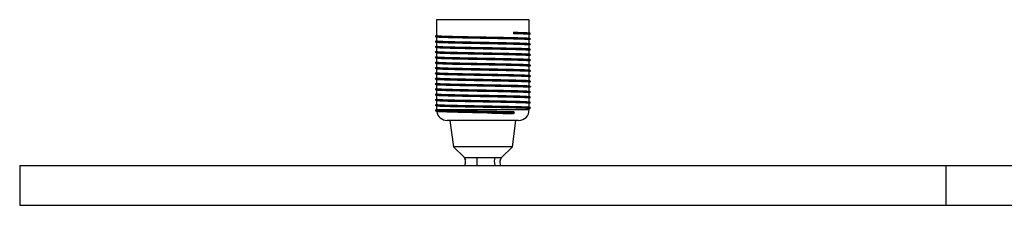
# Paper-space layout '_Derecha' of a CAD drawing. Header units: millimetres. Extents: x -875 to 525, y -8 to 78.
# Tile 1 of 4: x -875 to -503, y 7 to 78. Entities that reach past the tile are written whole.
import ezdxf

# ---------------------------------------------------------------- set-up
doc = ezdxf.new("R2010")
doc.units = ezdxf.units.MM

psp = doc.layouts.new('_Derecha')

# ---------------------------------------------------------------- linework, layer by layer
at = {"color": 7, "linetype": 'Continuous', "lineweight": 25}
for p, q in [((-717.5, 77.5), (-717.5, 71.52)), ((-682.5, 77.5), (-717.5, 77.5)), ((-682.5, 72.53), (-682.5, 77.5)), ((-717.5, 70.94), (-717.5, 69.52)), ((-688.39, 72.79), (-688.4, 72.21)), ((-688.07, 72.5), (-688.4, 72.21)), ((-688.39, 72.79), (-688.07, 72.5)), ((-682.5, 70.53), (-682.5, 71.94)), ((-717.5, 68.94), (-717.5, 67.52)), ((-682.5, 68.53), (-682.5, 69.94)), ((-682.5, 66.53), (-682.5, 67.94)), ((-717.5, 66.94), (-717.5, 65.52)), ((-717.5, 64.94), (-717.5, 63.52)), ((-682.5, 64.53), (-682.5, 65.94)), ((-682.5, 62.53), (-682.5, 63.94)), ((-717.5, 62.94), (-717.5, 61.52)), ((-717.5, 60.94), (-717.5, 59.52)), ((-682.5, 60.53), (-682.5, 61.94)), ((-682.5, 58.53), (-682.5, 59.94)), ((-717.5, 58.94), (-717.5, 57.52)), ((-717.5, 56.94), (-717.5, 55.52)), ((-682.5, 56.53), (-682.5, 57.94)), ((-682.5, 54.53), (-682.5, 55.94)), ((-717.5, 54.94), (-717.5, 53.52)), ((-717.5, 52.94), (-717.5, 51.52)), ((-682.5, 52.53), (-682.5, 53.94)), ((-717.5, 50.94), (-717.5, 49.52)), ((-717.5, 48.94), (-717.5, 47.52)), ((-682.5, 50.53), (-682.5, 51.94)), ((-682.5, 48.53), (-682.5, 49.94)), ((-717.5, 46.94), (-717.5, 45.52)), ((-717.5, 44.94), (-717.5, 43.5)), ((-682.5, 46.53), (-682.5, 47.94)), ((-682.5, 44.53), (-682.5, 45.94)), ((-717.47, 43.52), (-717.46, 43.5)), ((-688.53, 42.1), (-688.07, 42.5)), ((-688.07, 42.5), (-688.43, 42.82)), ((-682.5, 43.5), (-682.5, 43.94)), ((-686.5, 39.5), (-713.5, 39.5)), ((-712.5, 39.5), (-711.13, 29.5)), ((-688.87, 29.5), (-687.5, 39.5)), ((-711.13, 29.5), (-707, 25.5)), ((-688.87, 29.5), (-711.13, 29.5)), ((-693, 25.5), (-688.87, 29.5)), ((-875, 22.5), (525, 22.5)), ((-875, 22.5), (-875, 7.5)), ((-707.01, 25.52), (-706.6, 24.66)), ((-693.4, 24.66), (-692.99, 25.52)), ((-693.07, 25.5), (-693.1, 25.5)), ((-525, 7.5), (-525, 22.5)), ((-875, 7.5), (525, 7.5))]:
    psp.add_line(p, q, dxfattribs=at)
at = {"color": 8, "linetype": 'Continuous', "lineweight": 25}
psp.add_line((-682.5, 43.5), (-717.46, 43.5), dxfattribs=at)
at = {"color": 7, "linetype": 'Continuous', "lineweight": 25}
for centre, start, end in [((-713.5, 43.5), 188.4374, 270), ((-686.5, 43.5), 270, 0)]:
    psp.add_arc(centre, 4, start, end, dxfattribs=at)
for points, knots in [([(-717.5, 71.53), (-717.57, 71.49), (-717.73, 71.39), (-717.9, 71.3), (-717.99, 71.24)], [0, 0, 0, 0, 0.428932, 1, 1, 1, 1]), ([(-717.99, 71.22), (-717.88, 71.16), (-717.64, 71.02), (-717.41, 70.89), (-717.3, 70.82)], [0, 0, 0, 0, 0.500006, 1, 1, 1, 1]), ([(-717.85, 71.22), (-717.82, 71.2), (-717.76, 71.16), (-716.26, 71.09), (-713.64, 71), (-710.04, 70.92), (-705.77, 70.84), (-701.11, 70.75), (-696.36, 70.67), (-691.87, 70.58), (-687.94, 70.5), (-684.79, 70.42), (-682.81, 70.33), (-681.91, 70.28), (-682.06, 70.25), (-682.07, 70.24)], [0, 0, 0, 0, 0.055419, 0.139963, 0.225182, 0.310401, 0.394945, 0.480516, 0.564897, 0.65035, 0.735219, 0.820089, 0.905542, 0.989923, 1, 1, 1, 1]), ([(-717.39, 71.52), (-717.37, 71.5), (-717.31, 71.45), (-715.81, 71.37), (-713.26, 71.29), (-709.76, 71.21), (-705.6, 71.12), (-701.07, 71.04), (-696.46, 70.96), (-692.09, 70.87), (-688.27, 70.79), (-685.21, 70.71), (-683.29, 70.62), (-682.42, 70.57), (-682.56, 70.53), (-682.57, 70.53)], [0, 0, 0, 0, 0.0650597, 0.148775, 0.2331579, 0.3175409, 0.4012561, 0.4859875, 0.569541, 0.654156, 0.7381933, 0.8222307, 0.9068456, 0.9903991, 1, 1, 1, 1]), ([(-682.61, 69.94), (-682.58, 69.95), (-682.4, 69.98), (-683.28, 70.04), (-685.22, 70.13), (-688.27, 70.21), (-692.1, 70.3), (-696.47, 70.38), (-701.08, 70.46), (-705.61, 70.55), (-709.77, 70.63), (-713.26, 70.71), (-715.81, 70.8), (-717.26, 70.87), (-717.33, 70.91), (-717.35, 70.93)], [0, 0, 0, 0, 0.019865, 0.103444, 0.188084, 0.272146, 0.356209, 0.440849, 0.524428, 0.609185, 0.692925, 0.777333, 0.861741, 0.945482, 1, 1, 1, 1]), ([(-682.61, 71.94), (-682.58, 71.95), (-682.4, 71.98), (-683.29, 72.04), (-685.18, 72.13), (-687.33, 72.19), (-688.4, 72.21)], [0, 0, 0, 0, 0.072994, 0.380103, 0.691113, 1, 1, 1, 1]), ([(-688.39, 72.79), (-687.32, 72.76), (-685.17, 72.71), (-683.3, 72.62), (-682.42, 72.57), (-682.56, 72.53), (-682.57, 72.53)], [0, 0, 0, 0, 0.32099, 0.644186, 0.963328, 1, 1, 1, 1]), ([(-688.07, 72.5), (-686.97, 72.47), (-684.75, 72.42), (-682.82, 72.33), (-681.91, 72.28), (-682.06, 72.25), (-682.07, 72.24)], [0, 0, 0, 0, 0.3205282, 0.6432592, 0.9619421, 1, 1, 1, 1]), ([(-682.01, 72.24), (-682.1, 72.3), (-682.29, 72.4), (-682.48, 72.51), (-682.57, 72.57)], [0, 0, 0, 0, 0.500005, 1, 1, 1, 1]), ([(-682.5, 71.94), (-682.45, 71.97), (-682.29, 72.06), (-682.12, 72.16), (-682.01, 72.22)], [0, 0, 0, 0, 0.293159, 1, 1, 1, 1]), ([(-717.5, 69.53), (-717.57, 69.49), (-717.73, 69.39), (-717.9, 69.3), (-717.99, 69.24)], [0, 0, 0, 0, 0.428932, 1, 1, 1, 1]), ([(-717.99, 69.22), (-717.88, 69.16), (-717.64, 69.02), (-717.41, 68.89), (-717.3, 68.82)], [0, 0, 0, 0, 0.5000063, 1, 1, 1, 1]), ([(-717.5, 67.53), (-717.57, 67.49), (-717.73, 67.39), (-717.9, 67.3), (-717.99, 67.24)], [0, 0, 0, 0, 0.428932, 1, 1, 1, 1]), ([(-717.99, 67.22), (-717.88, 67.16), (-717.64, 67.02), (-717.41, 66.89), (-717.3, 66.82)], [0, 0, 0, 0, 0.500006, 1, 1, 1, 1]), ([(-717.85, 69.22), (-717.82, 69.2), (-717.76, 69.16), (-716.26, 69.09), (-713.64, 69), (-710.04, 68.92), (-705.77, 68.84), (-701.11, 68.75), (-696.36, 68.67), (-691.87, 68.58), (-687.94, 68.5), (-684.79, 68.42), (-682.81, 68.33), (-681.91, 68.28), (-682.06, 68.25), (-682.07, 68.24)], [0, 0, 0, 0, 0.0554191, 0.1399634, 0.2251821, 0.3104008, 0.3949452, 0.4805157, 0.5648967, 0.6503497, 0.7352193, 0.820089, 0.9055419, 0.989923, 1, 1, 1, 1]), ([(-717.85, 67.22), (-717.82, 67.2), (-717.76, 67.16), (-716.26, 67.09), (-713.64, 67), (-710.04, 66.92), (-705.77, 66.84), (-701.11, 66.75), (-696.36, 66.67), (-691.87, 66.58), (-687.94, 66.5), (-684.79, 66.42), (-682.81, 66.33), (-681.91, 66.28), (-682.06, 66.25), (-682.07, 66.24)], [0, 0, 0, 0, 0.055419, 0.139963, 0.225182, 0.310401, 0.394945, 0.480516, 0.564897, 0.65035, 0.735219, 0.820089, 0.905542, 0.989923, 1, 1, 1, 1]), ([(-717.39, 69.52), (-717.37, 69.5), (-717.31, 69.45), (-715.81, 69.37), (-713.26, 69.29), (-709.76, 69.21), (-705.6, 69.12), (-701.07, 69.04), (-696.46, 68.96), (-692.09, 68.87), (-688.27, 68.79), (-685.21, 68.71), (-683.29, 68.62), (-682.42, 68.57), (-682.56, 68.53), (-682.57, 68.53)], [0, 0, 0, 0, 0.06506, 0.148775, 0.233158, 0.317541, 0.401256, 0.485988, 0.569541, 0.654156, 0.738193, 0.822231, 0.906846, 0.990399, 1, 1, 1, 1]), ([(-717.39, 67.52), (-717.37, 67.5), (-717.31, 67.45), (-715.81, 67.37), (-713.26, 67.29), (-709.76, 67.21), (-705.6, 67.12), (-701.07, 67.04), (-696.46, 66.96), (-692.09, 66.87), (-688.27, 66.79), (-685.21, 66.71), (-683.29, 66.62), (-682.42, 66.57), (-682.56, 66.53), (-682.57, 66.53)], [0, 0, 0, 0, 0.06506, 0.148775, 0.233158, 0.317541, 0.401256, 0.485988, 0.569541, 0.654156, 0.738193, 0.822231, 0.906846, 0.990399, 1, 1, 1, 1]), ([(-682.61, 67.94), (-682.58, 67.95), (-682.4, 67.98), (-683.28, 68.04), (-685.22, 68.13), (-688.27, 68.21), (-692.1, 68.3), (-696.47, 68.38), (-701.08, 68.46), (-705.61, 68.55), (-709.77, 68.63), (-713.26, 68.71), (-715.81, 68.8), (-717.26, 68.87), (-717.33, 68.91), (-717.35, 68.93)], [0, 0, 0, 0, 0.019865, 0.103444, 0.188084, 0.272146, 0.356209, 0.440849, 0.524428, 0.609185, 0.692925, 0.777333, 0.861741, 0.945482, 1, 1, 1, 1]), ([(-682.01, 70.24), (-682.1, 70.3), (-682.29, 70.4), (-682.48, 70.51), (-682.57, 70.57)], [0, 0, 0, 0, 0.500005, 1, 1, 1, 1]), ([(-682.01, 68.24), (-682.1, 68.3), (-682.29, 68.4), (-682.48, 68.51), (-682.57, 68.57)], [0, 0, 0, 0, 0.500005, 1, 1, 1, 1]), ([(-682.5, 69.94), (-682.45, 69.97), (-682.29, 70.06), (-682.12, 70.16), (-682.01, 70.22)], [0, 0, 0, 0, 0.293159, 1, 1, 1, 1]), ([(-682.5, 67.94), (-682.45, 67.97), (-682.29, 68.06), (-682.12, 68.16), (-682.01, 68.22)], [0, 0, 0, 0, 0.293159, 1, 1, 1, 1]), ([(-717.5, 65.53), (-717.57, 65.49), (-717.73, 65.39), (-717.9, 65.3), (-717.99, 65.24)], [0, 0, 0, 0, 0.428932, 1, 1, 1, 1]), ([(-717.99, 65.22), (-717.88, 65.16), (-717.64, 65.02), (-717.41, 64.89), (-717.3, 64.82)], [0, 0, 0, 0, 0.500006, 1, 1, 1, 1]), ([(-717.5, 63.53), (-717.57, 63.49), (-717.73, 63.39), (-717.9, 63.3), (-717.99, 63.24)], [0, 0, 0, 0, 0.428932, 1, 1, 1, 1]), ([(-717.85, 65.22), (-717.82, 65.2), (-717.76, 65.16), (-716.26, 65.09), (-713.64, 65), (-710.04, 64.92), (-705.77, 64.84), (-701.11, 64.75), (-696.36, 64.67), (-691.87, 64.58), (-687.94, 64.5), (-684.79, 64.42), (-682.81, 64.33), (-681.91, 64.28), (-682.06, 64.25), (-682.07, 64.24)], [0, 0, 0, 0, 0.055419, 0.139963, 0.225182, 0.310401, 0.394945, 0.480516, 0.564897, 0.65035, 0.735219, 0.820089, 0.905542, 0.989923, 1, 1, 1, 1]), ([(-717.39, 65.52), (-717.37, 65.5), (-717.31, 65.45), (-715.81, 65.37), (-713.26, 65.29), (-709.76, 65.21), (-705.6, 65.12), (-701.07, 65.04), (-696.46, 64.96), (-692.09, 64.87), (-688.27, 64.79), (-685.21, 64.71), (-683.29, 64.62), (-682.42, 64.57), (-682.56, 64.53), (-682.57, 64.53)], [0, 0, 0, 0, 0.06506, 0.148775, 0.233158, 0.317541, 0.401256, 0.485988, 0.569541, 0.654156, 0.738193, 0.822231, 0.906846, 0.990399, 1, 1, 1, 1]), ([(-717.39, 63.52), (-717.37, 63.5), (-717.31, 63.45), (-715.81, 63.37), (-713.26, 63.29), (-709.76, 63.21), (-705.6, 63.12), (-701.07, 63.04), (-696.46, 62.96), (-692.09, 62.87), (-688.27, 62.79), (-685.21, 62.71), (-683.29, 62.62), (-682.42, 62.57), (-682.56, 62.53), (-682.57, 62.53)], [0, 0, 0, 0, 0.06506, 0.148775, 0.233158, 0.317541, 0.401256, 0.485988, 0.569541, 0.654156, 0.738193, 0.822231, 0.906846, 0.990399, 1, 1, 1, 1]), ([(-682.61, 65.94), (-682.58, 65.95), (-682.4, 65.98), (-683.28, 66.04), (-685.22, 66.13), (-688.27, 66.21), (-692.1, 66.3), (-696.47, 66.38), (-701.08, 66.46), (-705.61, 66.55), (-709.77, 66.63), (-713.26, 66.71), (-715.81, 66.8), (-717.26, 66.87), (-717.33, 66.91), (-717.35, 66.93)], [0, 0, 0, 0, 0.019865, 0.103444, 0.188084, 0.272146, 0.356209, 0.440849, 0.524428, 0.609185, 0.692925, 0.777333, 0.861741, 0.945482, 1, 1, 1, 1]), ([(-682.61, 63.94), (-682.58, 63.95), (-682.4, 63.98), (-683.28, 64.04), (-685.22, 64.13), (-688.27, 64.21), (-692.1, 64.3), (-696.47, 64.38), (-701.08, 64.46), (-705.61, 64.55), (-709.77, 64.63), (-713.26, 64.71), (-715.81, 64.8), (-717.26, 64.87), (-717.33, 64.91), (-717.35, 64.93)], [0, 0, 0, 0, 0.019865, 0.103444, 0.188084, 0.272146, 0.356209, 0.440849, 0.524428, 0.609185, 0.692925, 0.777333, 0.861741, 0.945482, 1, 1, 1, 1]), ([(-682.01, 66.24), (-682.1, 66.3), (-682.29, 66.4), (-682.48, 66.51), (-682.57, 66.57)], [0, 0, 0, 0, 0.500005, 1, 1, 1, 1]), ([(-682.01, 64.24), (-682.1, 64.3), (-682.29, 64.4), (-682.48, 64.51), (-682.57, 64.57)], [0, 0, 0, 0, 0.500005, 1, 1, 1, 1]), ([(-682.5, 65.94), (-682.45, 65.97), (-682.29, 66.06), (-682.12, 66.16), (-682.01, 66.22)], [0, 0, 0, 0, 0.293159, 1, 1, 1, 1]), ([(-682.5, 63.94), (-682.45, 63.97), (-682.29, 64.06), (-682.12, 64.16), (-682.01, 64.22)], [0, 0, 0, 0, 0.293159, 1, 1, 1, 1]), ([(-717.99, 63.22), (-717.88, 63.16), (-717.64, 63.02), (-717.41, 62.89), (-717.3, 62.82)], [0, 0, 0, 0, 0.500006, 1, 1, 1, 1]), ([(-717.5, 61.53), (-717.57, 61.49), (-717.73, 61.39), (-717.9, 61.3), (-717.99, 61.24)], [0, 0, 0, 0, 0.428932, 1, 1, 1, 1]), ([(-717.99, 61.22), (-717.88, 61.16), (-717.64, 61.02), (-717.41, 60.89), (-717.3, 60.82)], [0, 0, 0, 0, 0.500006, 1, 1, 1, 1]), ([(-717.5, 59.53), (-717.57, 59.49), (-717.73, 59.39), (-717.9, 59.3), (-717.99, 59.24)], [0, 0, 0, 0, 0.428932, 1, 1, 1, 1]), ([(-717.85, 63.22), (-717.82, 63.2), (-717.76, 63.16), (-716.26, 63.09), (-713.64, 63), (-710.04, 62.92), (-705.77, 62.84), (-701.11, 62.75), (-696.36, 62.67), (-691.87, 62.58), (-687.94, 62.5), (-684.79, 62.42), (-682.81, 62.33), (-681.91, 62.28), (-682.06, 62.25), (-682.07, 62.24)], [0, 0, 0, 0, 0.055419, 0.139963, 0.225182, 0.310401, 0.394945, 0.480516, 0.564897, 0.65035, 0.735219, 0.820089, 0.905542, 0.989923, 1, 1, 1, 1]), ([(-717.85, 61.22), (-717.82, 61.2), (-717.76, 61.16), (-716.26, 61.09), (-713.64, 61), (-710.04, 60.92), (-705.77, 60.84), (-701.11, 60.75), (-696.36, 60.67), (-691.87, 60.58), (-687.94, 60.5), (-684.79, 60.42), (-682.81, 60.33), (-681.91, 60.28), (-682.06, 60.25), (-682.07, 60.24)], [0, 0, 0, 0, 0.055419, 0.139963, 0.225182, 0.310401, 0.394945, 0.480516, 0.564897, 0.65035, 0.735219, 0.820089, 0.905542, 0.989923, 1, 1, 1, 1]), ([(-717.39, 61.52), (-717.37, 61.5), (-717.31, 61.45), (-715.81, 61.37), (-713.26, 61.29), (-709.76, 61.21), (-705.6, 61.12), (-701.07, 61.04), (-696.46, 60.96), (-692.09, 60.87), (-688.27, 60.79), (-685.21, 60.71), (-683.29, 60.62), (-682.42, 60.57), (-682.56, 60.53), (-682.57, 60.53)], [0, 0, 0, 0, 0.06506, 0.148775, 0.233158, 0.317541, 0.401256, 0.485988, 0.569541, 0.654156, 0.738193, 0.822231, 0.906846, 0.990399, 1, 1, 1, 1]), ([(-717.39, 59.52), (-717.37, 59.5), (-717.31, 59.45), (-715.81, 59.37), (-713.26, 59.29), (-709.76, 59.21), (-705.6, 59.12), (-701.07, 59.04), (-696.46, 58.96), (-692.09, 58.87), (-688.27, 58.79), (-685.21, 58.71), (-683.29, 58.62), (-682.42, 58.57), (-682.56, 58.53), (-682.57, 58.53)], [0, 0, 0, 0, 0.06506, 0.148775, 0.233158, 0.317541, 0.401256, 0.485988, 0.569541, 0.654156, 0.738193, 0.822231, 0.906846, 0.990399, 1, 1, 1, 1]), ([(-682.61, 61.94), (-682.58, 61.95), (-682.4, 61.98), (-683.28, 62.04), (-685.22, 62.13), (-688.27, 62.21), (-692.1, 62.3), (-696.47, 62.38), (-701.08, 62.46), (-705.61, 62.55), (-709.77, 62.63), (-713.26, 62.71), (-715.81, 62.8), (-717.26, 62.87), (-717.33, 62.91), (-717.35, 62.93)], [0, 0, 0, 0, 0.019865, 0.103444, 0.188084, 0.272146, 0.356209, 0.440849, 0.524428, 0.609185, 0.692925, 0.777333, 0.861741, 0.945482, 1, 1, 1, 1]), ([(-682.61, 59.94), (-682.58, 59.95), (-682.4, 59.98), (-683.28, 60.04), (-685.22, 60.13), (-688.27, 60.21), (-692.1, 60.3), (-696.47, 60.38), (-701.08, 60.46), (-705.61, 60.55), (-709.77, 60.63), (-713.26, 60.71), (-715.81, 60.8), (-717.26, 60.87), (-717.33, 60.91), (-717.35, 60.93)], [0, 0, 0, 0, 0.019865, 0.103444, 0.188084, 0.272146, 0.356209, 0.440849, 0.524428, 0.609185, 0.692925, 0.777333, 0.861741, 0.945482, 1, 1, 1, 1]), ([(-682.01, 62.24), (-682.1, 62.3), (-682.29, 62.4), (-682.48, 62.51), (-682.57, 62.57)], [0, 0, 0, 0, 0.500005, 1, 1, 1, 1]), ([(-682.01, 60.24), (-682.1, 60.3), (-682.29, 60.4), (-682.48, 60.51), (-682.57, 60.57)], [0, 0, 0, 0, 0.500005, 1, 1, 1, 1]), ([(-682.5, 61.94), (-682.45, 61.97), (-682.29, 62.06), (-682.12, 62.16), (-682.01, 62.22)], [0, 0, 0, 0, 0.293159, 1, 1, 1, 1]), ([(-682.5, 59.94), (-682.45, 59.97), (-682.29, 60.06), (-682.12, 60.16), (-682.01, 60.22)], [0, 0, 0, 0, 0.293159, 1, 1, 1, 1]), ([(-717.99, 59.22), (-717.88, 59.16), (-717.64, 59.02), (-717.41, 58.89), (-717.3, 58.82)], [0, 0, 0, 0, 0.500006, 1, 1, 1, 1]), ([(-717.5, 57.53), (-717.57, 57.49), (-717.73, 57.39), (-717.9, 57.3), (-717.99, 57.24)], [0, 0, 0, 0, 0.428932, 1, 1, 1, 1]), ([(-717.99, 57.22), (-717.88, 57.16), (-717.64, 57.02), (-717.41, 56.89), (-717.3, 56.82)], [0, 0, 0, 0, 0.500006, 1, 1, 1, 1]), ([(-717.85, 59.22), (-717.82, 59.2), (-717.76, 59.16), (-716.26, 59.09), (-713.64, 59), (-710.04, 58.92), (-705.77, 58.84), (-701.11, 58.75), (-696.36, 58.67), (-691.87, 58.58), (-687.94, 58.5), (-684.79, 58.42), (-682.81, 58.33), (-681.91, 58.28), (-682.06, 58.25), (-682.07, 58.24)], [0, 0, 0, 0, 0.055419, 0.139963, 0.225182, 0.310401, 0.394945, 0.480516, 0.564897, 0.65035, 0.735219, 0.820089, 0.905542, 0.989923, 1, 1, 1, 1]), ([(-717.85, 57.22), (-717.82, 57.2), (-717.76, 57.16), (-716.26, 57.09), (-713.64, 57), (-710.04, 56.92), (-705.77, 56.84), (-701.11, 56.75), (-696.36, 56.67), (-691.87, 56.58), (-687.94, 56.5), (-684.79, 56.42), (-682.81, 56.33), (-681.91, 56.28), (-682.06, 56.25), (-682.07, 56.24)], [0, 0, 0, 0, 0.055419, 0.139963, 0.225182, 0.310401, 0.394945, 0.480516, 0.564897, 0.65035, 0.735219, 0.820089, 0.905542, 0.989923, 1, 1, 1, 1]), ([(-717.39, 57.52), (-717.37, 57.5), (-717.31, 57.45), (-715.81, 57.37), (-713.26, 57.29), (-709.76, 57.21), (-705.6, 57.12), (-701.07, 57.04), (-696.46, 56.96), (-692.09, 56.87), (-688.27, 56.79), (-685.21, 56.71), (-683.29, 56.62), (-682.42, 56.57), (-682.56, 56.53), (-682.57, 56.53)], [0, 0, 0, 0, 0.06506, 0.148775, 0.233158, 0.317541, 0.401256, 0.485988, 0.569541, 0.654156, 0.738193, 0.822231, 0.906846, 0.990399, 1, 1, 1, 1]), ([(-682.61, 57.94), (-682.58, 57.95), (-682.4, 57.98), (-683.28, 58.04), (-685.22, 58.13), (-688.27, 58.21), (-692.1, 58.3), (-696.47, 58.38), (-701.08, 58.46), (-705.61, 58.55), (-709.77, 58.63), (-713.26, 58.71), (-715.81, 58.8), (-717.26, 58.87), (-717.33, 58.91), (-717.35, 58.93)], [0, 0, 0, 0, 0.019865, 0.103444, 0.188084, 0.272146, 0.356209, 0.440849, 0.524428, 0.609185, 0.692925, 0.777333, 0.861741, 0.945482, 1, 1, 1, 1]), ([(-682.61, 55.94), (-682.58, 55.95), (-682.4, 55.98), (-683.28, 56.04), (-685.22, 56.13), (-688.27, 56.21), (-692.1, 56.3), (-696.47, 56.38), (-701.08, 56.46), (-705.61, 56.55), (-709.77, 56.63), (-713.26, 56.71), (-715.81, 56.8), (-717.26, 56.87), (-717.33, 56.91), (-717.35, 56.93)], [0, 0, 0, 0, 0.019865, 0.103444, 0.188084, 0.272146, 0.356209, 0.440849, 0.524428, 0.609185, 0.692925, 0.777333, 0.861741, 0.945482, 1, 1, 1, 1]), ([(-682.01, 58.24), (-682.1, 58.3), (-682.29, 58.4), (-682.48, 58.51), (-682.57, 58.57)], [0, 0, 0, 0, 0.500005, 1, 1, 1, 1]), ([(-682.01, 56.24), (-682.1, 56.3), (-682.29, 56.4), (-682.48, 56.51), (-682.57, 56.57)], [0, 0, 0, 0, 0.500005, 1, 1, 1, 1]), ([(-682.5, 57.94), (-682.45, 57.97), (-682.29, 58.06), (-682.12, 58.16), (-682.01, 58.22)], [0, 0, 0, 0, 0.293159, 1, 1, 1, 1]), ([(-682.5, 55.94), (-682.45, 55.97), (-682.29, 56.06), (-682.12, 56.16), (-682.01, 56.22)], [0, 0, 0, 0, 0.293159, 1, 1, 1, 1]), ([(-717.5, 55.53), (-717.57, 55.49), (-717.73, 55.39), (-717.9, 55.3), (-717.99, 55.24)], [0, 0, 0, 0, 0.428932, 1, 1, 1, 1]), ([(-717.99, 55.22), (-717.88, 55.16), (-717.64, 55.02), (-717.41, 54.89), (-717.3, 54.82)], [0, 0, 0, 0, 0.500006, 1, 1, 1, 1]), ([(-717.5, 53.53), (-717.57, 53.49), (-717.73, 53.39), (-717.9, 53.3), (-717.99, 53.24)], [0, 0, 0, 0, 0.428932, 1, 1, 1, 1]), ([(-717.99, 53.22), (-717.88, 53.16), (-717.64, 53.02), (-717.41, 52.89), (-717.3, 52.82)], [0, 0, 0, 0, 0.5000063, 1, 1, 1, 1]), ([(-717.85, 55.22), (-717.82, 55.2), (-717.76, 55.16), (-716.26, 55.09), (-713.64, 55), (-710.04, 54.92), (-705.77, 54.84), (-701.11, 54.75), (-696.36, 54.67), (-691.87, 54.58), (-687.94, 54.5), (-684.79, 54.42), (-682.81, 54.33), (-681.91, 54.28), (-682.06, 54.25), (-682.07, 54.24)], [0, 0, 0, 0, 0.055419, 0.139963, 0.225182, 0.310401, 0.394945, 0.480516, 0.564897, 0.65035, 0.735219, 0.820089, 0.905542, 0.989923, 1, 1, 1, 1]), ([(-717.85, 53.22), (-717.82, 53.2), (-717.76, 53.16), (-716.26, 53.09), (-713.64, 53), (-710.04, 52.92), (-705.77, 52.84), (-701.11, 52.75), (-696.36, 52.67), (-691.87, 52.58), (-687.94, 52.5), (-684.79, 52.42), (-682.81, 52.33), (-681.91, 52.28), (-682.06, 52.25), (-682.07, 52.24)], [0, 0, 0, 0, 0.0554191, 0.1399634, 0.2251821, 0.3104008, 0.3949452, 0.4805157, 0.5648967, 0.6503497, 0.7352193, 0.820089, 0.9055419, 0.989923, 1, 1, 1, 1]), ([(-717.39, 55.52), (-717.37, 55.5), (-717.31, 55.45), (-715.81, 55.37), (-713.26, 55.29), (-709.76, 55.21), (-705.6, 55.12), (-701.07, 55.04), (-696.46, 54.96), (-692.09, 54.87), (-688.27, 54.79), (-685.21, 54.71), (-683.29, 54.62), (-682.42, 54.57), (-682.56, 54.53), (-682.57, 54.53)], [0, 0, 0, 0, 0.06506, 0.148775, 0.233158, 0.317541, 0.401256, 0.485988, 0.569541, 0.654156, 0.738193, 0.822231, 0.906846, 0.990399, 1, 1, 1, 1]), ([(-717.39, 53.52), (-717.37, 53.5), (-717.31, 53.45), (-715.81, 53.37), (-713.26, 53.29), (-709.76, 53.21), (-705.6, 53.12), (-701.07, 53.04), (-696.46, 52.96), (-692.09, 52.87), (-688.27, 52.79), (-685.21, 52.71), (-683.29, 52.62), (-682.42, 52.57), (-682.56, 52.53), (-682.57, 52.53)], [0, 0, 0, 0, 0.06506, 0.148775, 0.233158, 0.317541, 0.401256, 0.485988, 0.569541, 0.654156, 0.738193, 0.822231, 0.906846, 0.990399, 1, 1, 1, 1]), ([(-682.61, 53.94), (-682.58, 53.95), (-682.4, 53.98), (-683.28, 54.04), (-685.22, 54.13), (-688.27, 54.21), (-692.1, 54.3), (-696.47, 54.38), (-701.08, 54.46), (-705.61, 54.55), (-709.77, 54.63), (-713.26, 54.71), (-715.81, 54.8), (-717.26, 54.87), (-717.33, 54.91), (-717.35, 54.93)], [0, 0, 0, 0, 0.019865, 0.103444, 0.188084, 0.272146, 0.356209, 0.440849, 0.524428, 0.609185, 0.692925, 0.777333, 0.861741, 0.945482, 1, 1, 1, 1]), ([(-682.61, 51.94), (-682.58, 51.95), (-682.4, 51.98), (-683.28, 52.04), (-685.22, 52.13), (-688.27, 52.21), (-692.1, 52.3), (-696.47, 52.38), (-701.08, 52.46), (-705.61, 52.55), (-709.77, 52.63), (-713.26, 52.71), (-715.81, 52.8), (-717.26, 52.87), (-717.33, 52.91), (-717.35, 52.93)], [0, 0, 0, 0, 0.019865, 0.103444, 0.188084, 0.272146, 0.356209, 0.440849, 0.524428, 0.609185, 0.692925, 0.777333, 0.861741, 0.945482, 1, 1, 1, 1]), ([(-682.01, 54.24), (-682.1, 54.3), (-682.29, 54.4), (-682.48, 54.51), (-682.57, 54.57)], [0, 0, 0, 0, 0.500005, 1, 1, 1, 1]), ([(-682.01, 52.24), (-682.1, 52.3), (-682.29, 52.4), (-682.48, 52.51), (-682.57, 52.57)], [0, 0, 0, 0, 0.500005, 1, 1, 1, 1]), ([(-682.5, 53.94), (-682.45, 53.97), (-682.29, 54.06), (-682.12, 54.16), (-682.01, 54.22)], [0, 0, 0, 0, 0.293159, 1, 1, 1, 1]), ([(-682.5, 51.94), (-682.45, 51.97), (-682.29, 52.06), (-682.12, 52.16), (-682.01, 52.22)], [0, 0, 0, 0, 0.293159, 1, 1, 1, 1]), ([(-717.5, 51.53), (-717.57, 51.49), (-717.73, 51.39), (-717.9, 51.3), (-717.99, 51.24)], [0, 0, 0, 0, 0.428932, 1, 1, 1, 1]), ([(-717.99, 51.22), (-717.88, 51.16), (-717.64, 51.02), (-717.41, 50.89), (-717.3, 50.82)], [0, 0, 0, 0, 0.500006, 1, 1, 1, 1]), ([(-717.5, 49.53), (-717.57, 49.49), (-717.73, 49.39), (-717.9, 49.3), (-717.99, 49.24)], [0, 0, 0, 0, 0.428932, 1, 1, 1, 1]), ([(-717.99, 49.22), (-717.88, 49.16), (-717.64, 49.02), (-717.41, 48.89), (-717.3, 48.82)], [0, 0, 0, 0, 0.500006, 1, 1, 1, 1]), ([(-717.85, 51.22), (-717.82, 51.2), (-717.76, 51.16), (-716.26, 51.09), (-713.64, 51), (-710.04, 50.92), (-705.77, 50.84), (-701.11, 50.75), (-696.36, 50.67), (-691.87, 50.58), (-687.94, 50.5), (-684.79, 50.42), (-682.81, 50.33), (-681.91, 50.28), (-682.06, 50.25), (-682.07, 50.24)], [0, 0, 0, 0, 0.0554191, 0.1399634, 0.2251821, 0.3104008, 0.3949452, 0.4805157, 0.5648967, 0.6503497, 0.7352193, 0.820089, 0.9055419, 0.989923, 1, 1, 1, 1]), ([(-717.85, 49.22), (-717.82, 49.2), (-717.76, 49.16), (-716.26, 49.09), (-713.64, 49), (-710.04, 48.92), (-705.77, 48.84), (-701.11, 48.75), (-696.36, 48.67), (-691.87, 48.58), (-687.94, 48.5), (-684.79, 48.42), (-682.81, 48.33), (-681.91, 48.28), (-682.06, 48.25), (-682.07, 48.24)], [0, 0, 0, 0, 0.055419, 0.139963, 0.225182, 0.310401, 0.394945, 0.480516, 0.564897, 0.65035, 0.735219, 0.820089, 0.905542, 0.989923, 1, 1, 1, 1]), ([(-717.39, 51.52), (-717.37, 51.5), (-717.31, 51.45), (-715.81, 51.37), (-713.26, 51.29), (-709.76, 51.21), (-705.6, 51.12), (-701.07, 51.04), (-696.46, 50.96), (-692.09, 50.87), (-688.27, 50.79), (-685.21, 50.71), (-683.29, 50.62), (-682.42, 50.57), (-682.56, 50.53), (-682.57, 50.53)], [0, 0, 0, 0, 0.06506, 0.148775, 0.233158, 0.317541, 0.401256, 0.485988, 0.569541, 0.654156, 0.738193, 0.822231, 0.906846, 0.990399, 1, 1, 1, 1]), ([(-717.39, 49.52), (-717.37, 49.5), (-717.31, 49.45), (-715.81, 49.37), (-713.26, 49.29), (-709.76, 49.21), (-705.6, 49.12), (-701.07, 49.04), (-696.46, 48.96), (-692.09, 48.87), (-688.27, 48.79), (-685.21, 48.71), (-683.29, 48.62), (-682.42, 48.57), (-682.56, 48.53), (-682.57, 48.53)], [0, 0, 0, 0, 0.06506, 0.148775, 0.233158, 0.317541, 0.401256, 0.485988, 0.569541, 0.654156, 0.738193, 0.822231, 0.906846, 0.990399, 1, 1, 1, 1]), ([(-682.61, 49.94), (-682.58, 49.95), (-682.4, 49.98), (-683.28, 50.04), (-685.22, 50.13), (-688.27, 50.21), (-692.1, 50.3), (-696.47, 50.38), (-701.08, 50.46), (-705.61, 50.55), (-709.77, 50.63), (-713.26, 50.71), (-715.81, 50.8), (-717.26, 50.87), (-717.33, 50.91), (-717.35, 50.93)], [0, 0, 0, 0, 0.019865, 0.103444, 0.188084, 0.272146, 0.356209, 0.440849, 0.524428, 0.609185, 0.692925, 0.777333, 0.861741, 0.945482, 1, 1, 1, 1]), ([(-682.61, 47.94), (-682.58, 47.95), (-682.4, 47.98), (-683.28, 48.04), (-685.22, 48.13), (-688.27, 48.21), (-692.1, 48.3), (-696.47, 48.38), (-701.08, 48.46), (-705.61, 48.55), (-709.77, 48.63), (-713.26, 48.71), (-715.81, 48.8), (-717.26, 48.87), (-717.33, 48.91), (-717.35, 48.93)], [0, 0, 0, 0, 0.019865, 0.103444, 0.188084, 0.272146, 0.356209, 0.440849, 0.524428, 0.609185, 0.692925, 0.777333, 0.861741, 0.945482, 1, 1, 1, 1]), ([(-682.01, 50.24), (-682.1, 50.3), (-682.29, 50.4), (-682.48, 50.51), (-682.57, 50.57)], [0, 0, 0, 0, 0.500005, 1, 1, 1, 1]), ([(-682.01, 48.24), (-682.1, 48.3), (-682.29, 48.4), (-682.48, 48.51), (-682.57, 48.57)], [0, 0, 0, 0, 0.500005, 1, 1, 1, 1]), ([(-682.5, 49.94), (-682.45, 49.97), (-682.29, 50.06), (-682.12, 50.16), (-682.01, 50.22)], [0, 0, 0, 0, 0.293159, 1, 1, 1, 1]), ([(-717.5, 47.53), (-717.57, 47.49), (-717.73, 47.39), (-717.9, 47.3), (-717.99, 47.24)], [0, 0, 0, 0, 0.428932, 1, 1, 1, 1]), ([(-717.99, 47.22), (-717.88, 47.16), (-717.64, 47.02), (-717.41, 46.89), (-717.3, 46.82)], [0, 0, 0, 0, 0.5000063, 1, 1, 1, 1]), ([(-717.5, 45.53), (-717.57, 45.49), (-717.73, 45.39), (-717.9, 45.3), (-717.99, 45.24)], [0, 0, 0, 0, 0.428932, 1, 1, 1, 1]), ([(-717.99, 45.22), (-717.88, 45.16), (-717.64, 45.02), (-717.41, 44.89), (-717.3, 44.82)], [0, 0, 0, 0, 0.5000063, 1, 1, 1, 1]), ([(-717.85, 47.22), (-717.82, 47.2), (-717.76, 47.16), (-716.26, 47.09), (-713.64, 47), (-710.04, 46.92), (-705.77, 46.84), (-701.11, 46.75), (-696.36, 46.67), (-691.87, 46.58), (-687.94, 46.5), (-684.79, 46.42), (-682.81, 46.33), (-681.91, 46.28), (-682.06, 46.25), (-682.07, 46.24)], [0, 0, 0, 0, 0.055419, 0.139963, 0.225182, 0.310401, 0.394945, 0.480516, 0.564897, 0.65035, 0.735219, 0.820089, 0.905542, 0.989923, 1, 1, 1, 1]), ([(-717.85, 45.22), (-717.82, 45.2), (-717.76, 45.16), (-716.26, 45.09), (-713.64, 45), (-710.04, 44.92), (-705.77, 44.84), (-701.11, 44.75), (-696.36, 44.67), (-691.87, 44.58), (-687.94, 44.5), (-684.79, 44.42), (-682.81, 44.33), (-681.91, 44.28), (-682.06, 44.25), (-682.07, 44.24)], [0, 0, 0, 0, 0.055419, 0.139963, 0.225182, 0.310401, 0.394945, 0.480516, 0.564897, 0.65035, 0.735219, 0.820089, 0.905542, 0.989923, 1, 1, 1, 1]), ([(-717.39, 47.52), (-717.37, 47.5), (-717.31, 47.45), (-715.81, 47.37), (-713.26, 47.29), (-709.76, 47.21), (-705.6, 47.12), (-701.07, 47.04), (-696.46, 46.96), (-692.09, 46.87), (-688.27, 46.79), (-685.21, 46.71), (-683.29, 46.62), (-682.42, 46.57), (-682.56, 46.53), (-682.57, 46.53)], [0, 0, 0, 0, 0.06506, 0.148775, 0.233158, 0.317541, 0.401256, 0.485988, 0.569541, 0.654156, 0.738193, 0.822231, 0.906846, 0.990399, 1, 1, 1, 1]), ([(-717.39, 45.52), (-717.37, 45.5), (-717.31, 45.45), (-715.81, 45.37), (-713.26, 45.29), (-709.76, 45.21), (-705.6, 45.12), (-701.07, 45.04), (-696.46, 44.96), (-692.09, 44.87), (-688.27, 44.79), (-685.21, 44.71), (-683.29, 44.62), (-682.42, 44.57), (-682.56, 44.53), (-682.57, 44.53)], [0, 0, 0, 0, 0.06506, 0.148775, 0.233158, 0.317541, 0.401256, 0.485988, 0.569541, 0.654156, 0.738193, 0.822231, 0.906846, 0.990399, 1, 1, 1, 1]), ([(-682.61, 45.94), (-682.58, 45.95), (-682.4, 45.98), (-683.28, 46.04), (-685.22, 46.13), (-688.27, 46.21), (-692.1, 46.3), (-696.47, 46.38), (-701.08, 46.46), (-705.61, 46.55), (-709.77, 46.63), (-713.26, 46.71), (-715.81, 46.8), (-717.26, 46.87), (-717.33, 46.91), (-717.35, 46.93)], [0, 0, 0, 0, 0.019865, 0.103444, 0.188084, 0.272146, 0.356209, 0.440849, 0.524428, 0.609185, 0.692925, 0.777333, 0.861741, 0.945482, 1, 1, 1, 1]), ([(-682.61, 43.94), (-682.58, 43.95), (-682.4, 43.98), (-683.28, 44.04), (-685.22, 44.13), (-688.27, 44.21), (-692.1, 44.3), (-696.47, 44.38), (-701.08, 44.46), (-705.61, 44.55), (-709.77, 44.63), (-713.26, 44.71), (-715.81, 44.8), (-717.26, 44.87), (-717.33, 44.91), (-717.35, 44.93)], [0, 0, 0, 0, 0.019865, 0.103444, 0.188084, 0.272146, 0.356209, 0.440849, 0.524428, 0.609185, 0.692925, 0.777333, 0.861741, 0.945482, 1, 1, 1, 1]), ([(-682.01, 46.24), (-682.1, 46.3), (-682.29, 46.4), (-682.48, 46.51), (-682.57, 46.57)], [0, 0, 0, 0, 0.500005, 1, 1, 1, 1]), ([(-682.5, 47.94), (-682.45, 47.97), (-682.29, 48.06), (-682.12, 48.16), (-682.01, 48.22)], [0, 0, 0, 0, 0.293159, 1, 1, 1, 1]), ([(-682.5, 45.94), (-682.45, 45.97), (-682.29, 46.06), (-682.12, 46.16), (-682.01, 46.22)], [0, 0, 0, 0, 0.293159, 1, 1, 1, 1]), ([(-717.5, 43.53), (-717.57, 43.49), (-717.73, 43.39), (-717.9, 43.3), (-717.99, 43.24)], [0, 0, 0, 0, 0.428932, 1, 1, 1, 1]), ([(-717.99, 43.22), (-717.88, 43.16), (-717.64, 43.02), (-717.41, 42.89), (-717.3, 42.82)], [0, 0, 0, 0, 0.500006, 1, 1, 1, 1]), ([(-717.85, 43.22), (-717.82, 43.2), (-717.76, 43.16), (-716.26, 43.09), (-713.64, 43), (-710.04, 42.92), (-705.77, 42.84), (-701.1, 42.75), (-696.37, 42.67), (-691.83, 42.58), (-689.32, 42.53), (-688.07, 42.5)], [0, 0, 0, 0, 0.075378, 0.19037, 0.306279, 0.422188, 0.53718, 0.653568, 0.768338, 0.884566, 1, 1, 1, 1]), ([(-717.46, 43.5), (-717.44, 43.49), (-717.4, 43.48), (-717.29, 43.47), (-717.22, 43.46), (-716.97, 43.44), (-716.75, 43.43), (-716.21, 43.4), (-715.88, 43.38), (-715.31, 43.36), (-715.11, 43.35), (-714.68, 43.34), (-714.46, 43.33), (-713.75, 43.31), (-713.23, 43.3), (-712.11, 43.27), (-711.5, 43.25), (-710.23, 43.22), (-709.56, 43.21), (-708.16, 43.18), (-707.43, 43.17), (-705.16, 43.13), (-703.6, 43.1), (-701.57, 43.06), (-701.16, 43.06), (-700.35, 43.04), (-699.94, 43.03), (-698.73, 43.01), (-697.92, 43), (-696.72, 42.98), (-696.33, 42.97), (-695.53, 42.96), (-695.14, 42.95), (-693.97, 42.93), (-693.22, 42.92), (-691.76, 42.89), (-691.06, 42.88), (-690.04, 42.86), (-689.7, 42.85), (-689.05, 42.84), (-688.74, 42.83), (-688.43, 42.82)], [0, 0, 0, 0, 0.03125, 0.03125, 0.0625, 0.0625, 0.125, 0.125, 0.1875, 0.1875, 0.21875, 0.21875, 0.25, 0.25, 0.3125, 0.3125, 0.375, 0.375, 0.4375, 0.4375, 0.5, 0.5, 0.625, 0.625, 0.65625, 0.65625, 0.6875, 0.6875, 0.75, 0.75, 0.78125, 0.78125, 0.8125, 0.8125, 0.875, 0.875, 0.9375, 0.9375, 0.96875, 0.96875, 1, 1, 1, 1]), ([(-696.6, 42.27), (-697.15, 42.28), (-698.64, 42.31), (-701.13, 42.37), (-704.01, 42.43), (-706.79, 42.5), (-709.4, 42.56), (-711.73, 42.62), (-713.75, 42.68), (-715.45, 42.75), (-716.64, 42.81), (-717.32, 42.86), (-717.37, 42.89), (-717.39, 42.91)], [0, 0, 0, 0, 0.0552423, 0.1505281, 0.2458137, 0.343862, 0.439162, 0.5372131, 0.6327407, 0.7310308, 0.8392713, 0.935179, 1, 1, 1, 1]), ([(-696.6, 42.27), (-695.12, 42.24), (-693.66, 42.21), (-690.92, 42.16), (-689.65, 42.13), (-688.53, 42.1)], [0, 0, 0, 0, 0.5, 0.5, 1, 1, 1, 1]), ([(-682.01, 44.24), (-682.1, 44.3), (-682.29, 44.4), (-682.48, 44.51), (-682.57, 44.57)], [0, 0, 0, 0, 0.500005, 1, 1, 1, 1]), ([(-682.5, 43.94), (-682.45, 43.97), (-682.29, 44.06), (-682.12, 44.16), (-682.01, 44.22)], [0, 0, 0, 0, 0.293159, 1, 1, 1, 1]), ([(-706.86, 25.5), (-706.84, 25.5), (-706.81, 25.5), (-706.75, 25.5), (-706.68, 25.5), (-706.6, 25.5), (-706.49, 25.5), (-706.3, 25.5), (-706.1, 25.5), (-705.99, 25.5)], [0, 0, 0, 0, 0.099939, 0.1998783, 0.2998183, 0.3997593, 0.4997017, 0.7126484, 1, 1, 1, 1]), ([(-704.32, 25.5), (-704.25, 25.5), (-704.11, 25.5), (-703.89, 25.5), (-703.67, 25.5), (-703.44, 25.5), (-703.2, 25.5), (-702.96, 25.5), (-702.72, 25.5), (-702.47, 25.5), (-702.3, 25.5), (-702.22, 25.5)], [0, 0, 0, 0, 0.1111083, 0.2222188, 0.3333307, 0.4444435, 0.5555565, 0.6666693, 0.7777812, 0.8888917, 1, 1, 1, 1]), ([(-702.22, 25.5), (-702.14, 25.5), (-701.99, 25.5), (-701.76, 25.5), (-701.52, 25.5), (-701.29, 25.5), (-700.96, 25.5), (-700.49, 25.5), (-700.08, 25.5), (-699.85, 25.5)], [0, 0, 0, 0, 0.099939, 0.199878, 0.299818, 0.399759, 0.499702, 0.712648, 1, 1, 1, 1]), ([(-697.39, 25.5), (-697.31, 25.5), (-697.15, 25.5), (-696.91, 25.5), (-696.67, 25.5), (-696.44, 25.5), (-696.21, 25.5), (-695.99, 25.5), (-695.77, 25.5), (-695.56, 25.5), (-695.43, 25.5), (-695.36, 25.5)], [0, 0, 0, 0, 0.111108, 0.222219, 0.333331, 0.444443, 0.555557, 0.666669, 0.777781, 0.888892, 1, 1, 1, 1]), ([(-695.36, 25.5), (-695.3, 25.5), (-695.18, 25.5), (-695.01, 25.5), (-694.84, 25.5), (-694.69, 25.5), (-694.47, 25.5), (-694.19, 25.5), (-693.98, 25.5), (-693.87, 25.5)], [0, 0, 0, 0, 0.099939, 0.199878, 0.299818, 0.399759, 0.499702, 0.712648, 1, 1, 1, 1]), ([(-693.21, 22.5), (-693.3, 22.82), (-693.45, 23.42), (-693.5, 24.23), (-693.37, 24.68), (-693.31, 24.85)], [0, 0, 0, 0, 0.419502, 0.775563, 1, 1, 1, 1])]:
    psp.add_open_spline(points, degree=3, knots=knots, dxfattribs=at)
for points in [[(-706.79, 22.5), (-706.4, 23.75), (-706.5, 24.66), (-706.86, 25.5)], [(-705.99, 25.5), (-705.55, 25.5), (-704.99, 25.5), (-704.32, 25.5)], [(-702.2, 22.5), (-702.07, 23.75), (-702.1, 24.66), (-702.22, 25.5)], [(-699.85, 25.5), (-699.01, 25.5), (-698.18, 25.5), (-697.39, 25.5)], [(-695.41, 22.5), (-695.67, 23.75), (-695.61, 24.66), (-695.36, 25.5)], [(-693.87, 25.5), (-693.46, 25.5), (-693.19, 25.5), (-693.07, 25.5)]]:
    psp.add_open_spline(points, degree=3, dxfattribs=at)

doc.saveas('drawing.dxf')
